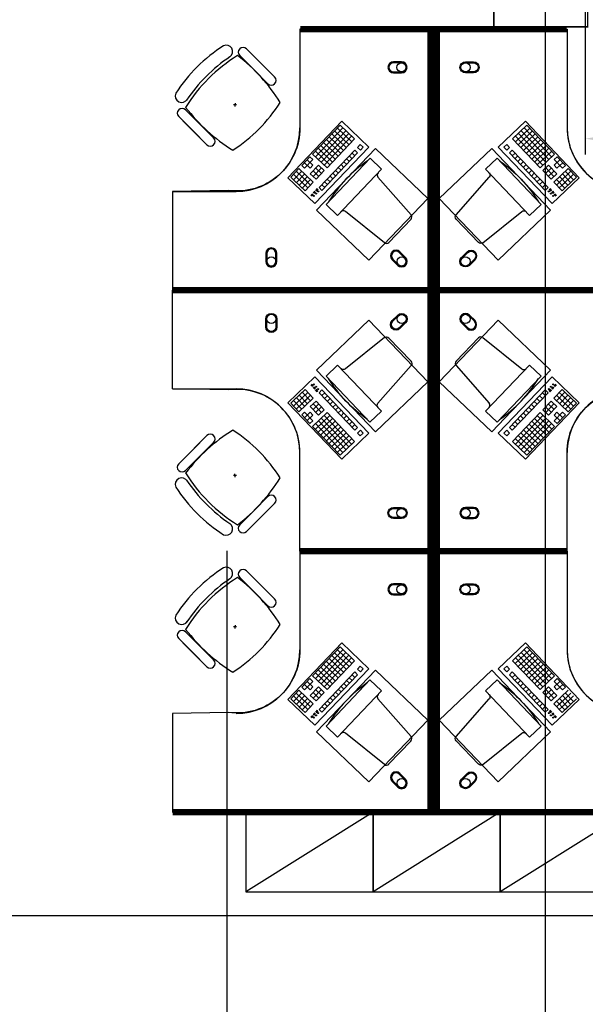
# Model space of a CAD drawing. Header units: millimetres. Extents: x -312551 to 250764, y -35891 to 59426.
# Tile 192 of 256: x -76915 to -73360, y 43454 to 49640. Entities that reach past the tile are written whole.
import ezdxf

# ---------------------------------------------------------------- set-up
doc = ezdxf.new("R2010")
doc.units = ezdxf.units.MM
doc.header["$LTSCALE"] = 2.5
for name, color, linetype in [('FO-00 - FURN$0$FURNITURE', 22, 'Continuous'), ('FO-00 - FURN$0$SP-01$0$FIT-OUT$0$FURNITURE', 22, 'Continuous'), ('NF-AS BUILT', 7, 'Continuous'), ('NF-GRIDS', 252, 'Continuous')]:
    doc.layers.add(name, color=color, linetype=linetype)
doc.styles.add('ROMANS', font='romans.shx', dxfattribs={"width": 0.8})
doc.dimstyles.new('100NFDIM', dxfattribs={"dimscale": 100, "dimtxt": 3, "dimasz": 3, "dimexe": 1, "dimexo": 1, "dimgap": 1, "dimtad": 1, "dimdec": 0, "dimdsep": 46, "dimtxsty": 'ROMANS', "dimcen": 3, "dimclrd": 4, "dimclre": 4, "dimclrt": 1, "dimaunit": 1, "dimadec": 0, "dimazin": 0, "dimtfac": 1, "dimtdec": 0, "dimtmove": 0, "dimatfit": 3, "dimfxl": 0, "dimtolj": 1, "dimarcsym": 0})

# ---------------------------------------------------------------- blocks, each defined once
blk = doc.blocks.new('FO-00 - FURN$0$SP-01$0$FIT-OUT$0$PC')
at = {"layer": 'FO-00 - FURN$0$SP-01$0$FIT-OUT$0$FURNITURE', "linetype": 'Continuous'}
for p, q in [((241.8, -93.1), (98, -236.8)), ((268.8, -92), (509.4, -294.6)), ((96.9, -263.9), (299.5, -504.5))]:
    blk.add_line(p, q, dxfattribs=at)
blk.add_lwpolyline([(276, -553.9), (346.7, -624.6), (629.5, -341.8), (558.8, -271)], close=True, dxfattribs=at)
for centre, radius, start, end in [((255.9, -107.2), 20, 49.89909, 135), ((112.2, -251), 20, 135, 220.10091), ((522.3, -279.3), 20, 229.89909, 315), ((-109.9, 114.8), 864, 303.17791, 326.82209), ((284.2, -517.4), 20, 315, 40.10091)]:
    blk.add_arc(centre, radius, start, end, dxfattribs=at)
blk = doc.blocks.new('FO-00 - FURN$0$cab-800')
at = {"layer": 'FO-00 - FURN$0$FURNITURE', "color": 9}
blk.add_line((0, 0), (800, 500), dxfattribs=at)
at = {"layer": 'FO-00 - FURN$0$FURNITURE'}
blk.add_lwpolyline([(0, 0), (800, 0), (800, 500), (0, 500)], close=True, dxfattribs=at)
blk = doc.blocks.new('A$C460568ED')
at = {"layer": 'FO-00 - FURN$0$FURNITURE', "rotation": 177.6335556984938}
for p in [(820, 565.6), (1619.3, 532.6), (2418.6, 499.6)]:
    blk.add_blockref('FO-00 - FURN$0$cab-800', p, dxfattribs=at)
blk = doc.blocks.new('*D267')
at = {"color": 4, "lineweight": -2, "ltscale": 500000}
for p, q in [((-73360, 49757.7), (-73360, 48792.3)), ((-66675, 49757.7), (-66675, 48792.3)), ((-73060, 48892.3), (-66975, 48892.3))]:
    blk.add_line(p, q, dxfattribs=at)
at = {"color": 4, "ltscale": 500000}
for points in [[(-73060, 48942.3), (-73060, 48842.3), (-73360, 48892.3)], [(-66975, 48942.3), (-66975, 48842.3), (-66675, 48892.3)]]:
    blk.add_solid(points, dxfattribs=at)
at = {"layer": 'Defpoints', "color": 0, "ltscale": 500000}
for p in [(-73360, 49857.7), (-66675, 49857.7), (-66675, 48892.3)]:
    blk.add_point(p, dxfattribs=at)
at = {"color": 1, "ltscale": 500000, "insert": (-70017.5, 49142.3), "char_height": 300, "attachment_point": 5, "style": 'ROMANS'}
blk.add_mtext('\\A1;6685', dxfattribs=at)

msp = doc.modelspace()

# ---------------------------------------------------------------- linework, layer by layer
at = {"layer": 'FO-00 - FURN$0$FURNITURE', "color": 8}
for p, q in [((-75153.3, 49560.5, 0), (-75153.3, 48960.5, 0)), ((-73474.2, 49560.5, 0), (-73474.2, 48960.5, 0)), ((-75489.6, 49457.3, 0), (-75401, 49368.7, 0)), ((-75322.2, 49289.8, 0), (-75463.6, 49431.2, 0)), ((-75593.6, 49406.9, 0), (-75593.6, 49406.8, 0)), ((-75532.1, 49414.8, 0), (-75443.5, 49326.2, 0)), ((-75364.6, 49247.4, 0), (-75506, 49388.8, 0)), ((-75312.4, 49280.1, 0), (-75401, 49368.7, 0)), ((-75354.9, 49237.6, 0), (-75443.5, 49326.2, 0)), ((-75873, 49073.9, 0), (-75784.4, 48985.3, 0)), ((-75551.1, 49105.4, 0), (-75571.1, 49104.4, 0)), ((-75560.6, 49114.9, 0), (-75561.6, 49094.9, 0)), ((-75915.4, 49031.5, 0), (-75826.8, 48942.9, 0)), ((-75748, 48864, 0), (-75889.4, 49005.4, 0)), ((-75229.1, 48647.2, 0), (-74890.8, 49001.7, 0)), ((-74890.8, 49001.7, 0), (-74720.8, 48839.5, 0)), ((-74890.8, 49001.7, 0), (-74720.8, 48839.5, 0)), ((-74890.8, 49001.7, 0), (-74720.8, 48839.5, 0)), ((-73736.6, 49001.7, 0), (-73906.6, 48839.5, 0)), ((-73736.6, 49001.7, 0), (-73906.6, 48839.5, 0)), ((-73736.6, 49001.7, 0), (-73906.6, 48839.5, 0)), ((-73398.3, 48647.2, 0), (-73736.6, 49001.7, 0)), ((-75738.2, 48854.3, 0), (-75826.8, 48942.9, 0)), ((-75695.8, 48896.7, 0), (-75784.4, 48985.3, 0)), ((-74900.9, 48976.8, 0), (-75073.5, 48795.9, 0)), ((-74882.8, 48959.5, 0), (-75055.4, 48778.6, 0)), ((-74864.7, 48942.2, 0), (-75037.3, 48761.4, 0)), ((-74935.4, 48940.6, 0), (-74845, 48854.3, 0)), ((-74918.1, 48958.7, 0), (-74827.7, 48872.4, 0)), ((-74900.9, 48976.8, 0), (-74810.4, 48890.5, 0)), ((-74900.9, 48976.8, 0), (-74810.4, 48890.5, 0)), ((-74900.9, 48976.8, 0), (-74810.4, 48890.5, 0)), ((-73726.6, 48976.8, 0), (-73817, 48890.5, 0)), ((-73726.6, 48976.8, 0), (-73817, 48890.5, 0)), ((-73726.6, 48976.8, 0), (-73817, 48890.5, 0)), ((-73709.3, 48958.7, 0), (-73799.7, 48872.4, 0)), ((-73692.1, 48940.6, 0), (-73782.5, 48854.3, 0)), ((-73762.7, 48942.2, 0), (-73590.2, 48761.4, 0)), ((-73744.7, 48959.5, 0), (-73572.1, 48778.6, 0)), ((-73726.6, 48976.8, 0), (-73554, 48795.9, 0)), ((-74846.6, 48925, 0), (-75019.2, 48744.1, 0)), ((-74828.5, 48907.7, 0), (-75001.1, 48726.9, 0)), ((-74987.2, 48886.3, 0), (-74896.7, 48800, 0)), ((-74810.4, 48890.5, 0), (-74983, 48709.6, 0)), ((-74969.9, 48904.4, 0), (-74879.5, 48818.1, 0)), ((-74952.7, 48922.5, 0), (-74862.2, 48836.2, 0)), ((-73817, 48890.5, 0), (-73644.4, 48709.6, 0)), ((-73798.9, 48907.7, 0), (-73626.3, 48726.9, 0)), ((-73780.8, 48925, 0), (-73608.2, 48744.1, 0)), ((-73674.8, 48922.5, 0), (-73765.2, 48836.2, 0)), ((-73657.5, 48904.4, 0), (-73748, 48818.1, 0)), ((-73640.3, 48886.3, 0), (-73730.7, 48800, 0)), ((-74720.8, 48839.5, 0), (-75059.1, 48485, 0)), ((-75056.2, 48814, 0), (-74965.8, 48727.7, 0)), ((-75038.9, 48832.1, 0), (-74948.5, 48745.8, 0)), ((-74808.8, 48819.8, 0), (-75033.2, 48584.6, 0)), ((-75021.7, 48850.1, 0), (-74931.3, 48763.9, 0)), ((-75004.4, 48868.2, 0), (-74914, 48781.9, 0)), ((-74808.8, 48819.8, 0), (-74790.7, 48802.5, 0)), ((-74774.3, 48855.9, 0), (-74791.5, 48837.9, 0)), ((-74791.5, 48837.9, 0), (-74773.4, 48820.6, 0)), ((-74774.3, 48855.9, 0), (-74756.2, 48838.7, 0)), ((-74774.3, 48855.9, 0), (-74756.2, 48838.7, 0)), ((-74774.3, 48855.9, 0), (-74756.2, 48838.7, 0)), ((-74756.2, 48838.7, 0), (-74773.4, 48820.6, 0)), ((-73906.6, 48839.5, 0), (-73568.3, 48485, 0)), ((-73853.2, 48855.9, 0), (-73871.3, 48838.7, 0)), ((-73853.2, 48855.9, 0), (-73871.3, 48838.7, 0)), ((-73853.2, 48855.9, 0), (-73871.3, 48838.7, 0)), ((-73871.3, 48838.7, 0), (-73854, 48820.6, 0)), ((-73835.9, 48837.9, 0), (-73854, 48820.6, 0)), ((-73853.2, 48855.9, 0), (-73835.9, 48837.9, 0)), ((-73818.7, 48819.8, 0), (-73836.7, 48802.5, 0)), ((-73818.7, 48819.8, 0), (-73594.3, 48584.6, 0)), ((-73623, 48868.2, 0), (-73713.5, 48781.9, 0)), ((-73605.8, 48850.1, 0), (-73696.2, 48763.9, 0)), ((-73588.5, 48832.1, 0), (-73678.9, 48745.8, 0)), ((-73571.2, 48814, 0), (-73661.7, 48727.7, 0)), ((-75090.7, 48777.8, 0), (-75142.5, 48723.5, 0)), ((-75072.6, 48760.5, 0), (-75124.4, 48706.3, 0)), ((-75108, 48759.7, 0), (-75071.8, 48725.2, 0)), ((-75090.7, 48777.8, 0), (-75072.6, 48760.5, 0)), ((-75073.5, 48795.9, 0), (-74983, 48709.6, 0)), ((-74790.7, 48802.5, 0), (-75015.1, 48567.4, 0)), ((-74860.6, 48765.5, 0), (-74842.5, 48748.2, 0)), ((-74843.3, 48783.6, 0), (-74825.2, 48766.3, 0)), ((-74826, 48801.7, 0), (-74808, 48784.4, 0)), ((-73836.7, 48802.5, 0), (-73612.4, 48567.4, 0)), ((-73801.4, 48801.7, 0), (-73819.5, 48784.4, 0)), ((-73784.1, 48783.6, 0), (-73802.2, 48766.3, 0)), ((-73766.9, 48765.5, 0), (-73785, 48748.2, 0)), ((-73554, 48795.9, 0), (-73644.4, 48709.6, 0)), ((-73519.5, 48759.7, 0), (-73555.6, 48725.2, 0)), ((-73536.7, 48777.8, 0), (-73554.8, 48760.5, 0)), ((-73554.8, 48760.5, 0), (-73503, 48706.3, 0)), ((-73536.7, 48777.8, 0), (-73484.9, 48723.5, 0)), ((-75159.8, 48705.5, 0), (-75211.5, 48651.2, 0)), ((-75141.7, 48688.2, 0), (-75193.5, 48633.9, 0)), ((-75177, 48687.4, 0), (-75104.7, 48618.3, 0)), ((-75159.8, 48705.5, 0), (-75069.3, 48619.2, 0)), ((-75142.5, 48723.5, 0), (-75124.4, 48706.3, 0)), ((-75125.2, 48741.6, 0), (-75089.1, 48707.1, 0)), ((-75071.8, 48725.2, 0), (-75089.1, 48707.1, 0)), ((-75036.5, 48726, 0), (-75088.2, 48671.8, 0)), ((-75071, 48689.9, 0), (-75034.8, 48655.3, 0)), ((-75018.4, 48708.8, 0), (-75070.2, 48654.5, 0)), ((-75053.7, 48707.9, 0), (-75017.6, 48673.4, 0)), ((-75000.3, 48691.5, 0), (-75052.1, 48637.2, 0)), ((-75036.5, 48726, 0), (-75000.3, 48691.5, 0)), ((-74929.6, 48693.2, 0), (-74911.5, 48675.9, 0)), ((-74912.3, 48711.2, 0), (-74894.3, 48694, 0)), ((-74895.1, 48729.3, 0), (-74877, 48712.1, 0)), ((-74877.8, 48747.4, 0), (-74859.7, 48730.2, 0)), ((-73749.6, 48747.4, 0), (-73767.7, 48730.2, 0)), ((-73732.4, 48729.3, 0), (-73750.5, 48712.1, 0)), ((-73715.1, 48711.2, 0), (-73733.2, 48694, 0)), ((-73697.8, 48693.2, 0), (-73715.9, 48675.9, 0)), ((-73591, 48726, 0), (-73627.2, 48691.5, 0)), ((-73627.2, 48691.5, 0), (-73575.4, 48637.2, 0)), ((-73573.7, 48707.9, 0), (-73609.9, 48673.4, 0)), ((-73609.1, 48708.8, 0), (-73557.3, 48654.5, 0)), ((-73556.5, 48689.9, 0), (-73592.6, 48655.3, 0)), ((-73591, 48726, 0), (-73539.2, 48671.8, 0)), ((-73467.7, 48705.5, 0), (-73558.1, 48619.2, 0)), ((-73555.6, 48725.2, 0), (-73538.4, 48707.1, 0)), ((-73502.2, 48741.6, 0), (-73538.4, 48707.1, 0)), ((-73450.4, 48687.4, 0), (-73522.8, 48618.3, 0)), ((-73484.9, 48723.5, 0), (-73503, 48706.3, 0)), ((-73485.8, 48688.2, 0), (-73434, 48633.9, 0)), ((-73467.7, 48705.5, 0), (-73415.9, 48651.2, 0)), ((-75059.1, 48485, 0), (-75229.1, 48647.2, 0)), ((-75211.5, 48651.2, 0), (-75139.2, 48582.2, 0)), ((-75194.3, 48669.3, 0), (-75121.9, 48600.2, 0)), ((-75123.6, 48670.9, 0), (-75175.4, 48616.7, 0)), ((-75105.5, 48653.7, 0), (-75157.3, 48599.4, 0)), ((-75105.5, 48653.7, 0), (-75157.3, 48599.4, 0)), ((-75087.4, 48636.4, 0), (-75139.2, 48582.2, 0)), ((-75087.4, 48636.4, 0), (-75139.2, 48582.2, 0)), ((-75122.8, 48635.6, 0), (-75086.6, 48601.1, 0)), ((-75088.2, 48671.8, 0), (-75052.1, 48637.2, 0)), ((-74981.4, 48638.9, 0), (-74963.3, 48621.6, 0)), ((-74964.1, 48657, 0), (-74946, 48639.7, 0)), ((-74946.9, 48675.1, 0), (-74928.8, 48657.8, 0)), ((-73680.6, 48675.1, 0), (-73698.7, 48657.8, 0)), ((-73663.3, 48657, 0), (-73681.4, 48639.7, 0)), ((-73646.1, 48638.9, 0), (-73664.2, 48621.6, 0)), ((-73539.2, 48671.8, 0), (-73575.4, 48637.2, 0)), ((-73568.3, 48485, 0), (-73398.3, 48647.2, 0)), ((-73504.7, 48635.6, 0), (-73540.9, 48601.1, 0)), ((-73540, 48636.4, 0), (-73488.3, 48582.2, 0)), ((-73540, 48636.4, 0), (-73488.3, 48582.2, 0)), ((-73521.9, 48653.7, 0), (-73470.2, 48599.4, 0)), ((-73521.9, 48653.7, 0), (-73470.2, 48599.4, 0)), ((-73433.2, 48669.3, 0), (-73505.5, 48600.2, 0)), ((-73503.9, 48670.9, 0), (-73452.1, 48616.7, 0)), ((-73415.9, 48651.2, 0), (-73488.3, 48582.2, 0)), ((-75157.3, 48599.4, 0), (-75121.1, 48564.9, 0)), ((-75140, 48617.5, 0), (-75103.8, 48583, 0)), ((-75069.3, 48619.2, 0), (-75121.1, 48564.9, 0)), ((-75044.8, 48578.9, 0), (-75055.8, 48567.4, 0)), ((-75043.4, 48577.6, 0), (-75054.4, 48566, 0)), ((-75041.9, 48576.2, 0), (-75052.9, 48564.7, 0)), ((-75040.5, 48574.8, 0), (-75051.5, 48563.3, 0)), ((-75033.2, 48584.6, 0), (-75015.1, 48567.4, 0)), ((-75015.9, 48602.7, 0), (-74997.8, 48585.5, 0)), ((-74998.6, 48620.8, 0), (-74980.6, 48603.6, 0)), ((-73628.8, 48620.8, 0), (-73646.9, 48603.6, 0)), ((-73611.5, 48602.7, 0), (-73629.6, 48585.5, 0)), ((-73594.3, 48584.6, 0), (-73612.4, 48567.4, 0)), ((-73587, 48574.8, 0), (-73576, 48563.3, 0)), ((-73585.5, 48576.2, 0), (-73574.5, 48564.7, 0)), ((-73584.1, 48577.6, 0), (-73573.1, 48566, 0)), ((-73582.6, 48578.9, 0), (-73571.6, 48567.4, 0)), ((-73558.1, 48619.2, 0), (-73506.3, 48564.9, 0)), ((-73487.4, 48617.5, 0), (-73523.6, 48583, 0)), ((-73470.2, 48599.4, 0), (-73506.3, 48564.9, 0)), ((-75953.3, 48560.5, 0), (-75553.3, 48560.5, 0)), ((-75075.4, 48546.6, 0), (-75085.8, 48535.6, 0)), ((-75073.9, 48545.2, 0), (-75084.4, 48534.2, 0)), ((-75072.5, 48543.8, 0), (-75082.9, 48532.9, 0)), ((-75071, 48542.4, 0), (-75081.5, 48531.5, 0)), ((-75060.8, 48561.9, 0), (-75070.4, 48551.8, 0)), ((-75059.3, 48560.5, 0), (-75068.9, 48550.4, 0)), ((-75057.9, 48559.1, 0), (-75067.5, 48549, 0)), ((-75056.5, 48557.7, 0), (-75066.1, 48547.7, 0)), ((-73571, 48557.7, 0), (-73561.4, 48547.7, 0)), ((-73569.6, 48559.1, 0), (-73560, 48549, 0)), ((-73568.1, 48560.5, 0), (-73558.5, 48550.4, 0)), ((-73566.7, 48561.9, 0), (-73557.1, 48551.8, 0)), ((-73556.4, 48542.4, 0), (-73545.9, 48531.5, 0)), ((-73555, 48543.8, 0), (-73544.5, 48532.9, 0)), ((-73553.5, 48545.2, 0), (-73543.1, 48534.2, 0)), ((-73552.1, 48546.6, 0), (-73541.6, 48535.6, 0)), ((-75059.1, 47395.9, 0), (-75229.2, 47233.7, 0)), ((-74720.9, 47041.4, 0), (-75059.1, 47395.9, 0)), ((-73906.6, 47041.4, 0), (-73568.4, 47395.9, 0)), ((-73568.4, 47395.9, 0), (-73398.3, 47233.7, 0)), ((-75075.4, 47334.4, 0), (-75085.9, 47345.3, 0)), ((-75074, 47335.7, 0), (-75084.4, 47346.7, 0)), ((-75072.5, 47337.1, 0), (-75083, 47348.1, 0)), ((-75071.1, 47338.5, 0), (-75081.5, 47349.5, 0)), ((-75060.8, 47319.1, 0), (-75070.4, 47329.1, 0)), ((-75059.4, 47320.5, 0), (-75069, 47330.5, 0)), ((-75057.9, 47321.8, 0), (-75067.5, 47331.9, 0)), ((-75056.5, 47323.2, 0), (-75066.1, 47333.3, 0)), ((-73571, 47323.2, 0), (-73561.4, 47333.3, 0)), ((-73569.6, 47321.8, 0), (-73560, 47331.9, 0)), ((-73568.1, 47320.5, 0), (-73558.5, 47330.5, 0)), ((-73566.7, 47319.1, 0), (-73557.1, 47329.1, 0)), ((-73556.4, 47338.5, 0), (-73546, 47349.5, 0)), ((-73555, 47337.1, 0), (-73544.5, 47348.1, 0)), ((-73553.5, 47335.7, 0), (-73543.1, 47346.7, 0)), ((-73552.1, 47334.4, 0), (-73541.6, 47345.3, 0)), ((-75953.3, 47320.5, 0), (-75553.3, 47320.5, 0)), ((-75211.6, 47229.7, 0), (-75139.2, 47298.8, 0)), ((-75194.3, 47211.7, 0), (-75122, 47280.7, 0)), ((-75123.6, 47210, 0), (-75175.4, 47264.3, 0)), ((-75157.3, 47281.5, 0), (-75121.1, 47316, 0)), ((-75105.5, 47227.3, 0), (-75157.3, 47281.5, 0)), ((-75105.5, 47227.3, 0), (-75157.3, 47281.5, 0)), ((-75140.1, 47263.4, 0), (-75103.9, 47297.9, 0)), ((-75087.4, 47244.5, 0), (-75139.2, 47298.8, 0)), ((-75087.4, 47244.5, 0), (-75139.2, 47298.8, 0)), ((-75122.8, 47245.3, 0), (-75086.6, 47279.9, 0)), ((-75069.4, 47261.8, 0), (-75121.1, 47316, 0)), ((-75044.8, 47302, 0), (-75055.8, 47313.5, 0)), ((-75043.4, 47303.4, 0), (-75054.4, 47314.9, 0)), ((-75041.9, 47304.7, 0), (-75052.9, 47316.3, 0)), ((-75040.5, 47306.1, 0), (-75051.5, 47317.7, 0)), ((-75033.2, 47296.3, 0), (-75015.1, 47313.6, 0)), ((-74808.8, 47061.2, 0), (-75033.2, 47296.3, 0)), ((-75015.9, 47278.2, 0), (-74997.8, 47295.5, 0)), ((-74790.7, 47078.4, 0), (-75015.1, 47313.6, 0)), ((-74998.7, 47260.1, 0), (-74980.6, 47277.4, 0)), ((-73836.8, 47078.4, 0), (-73612.4, 47313.6, 0)), ((-73818.7, 47061.2, 0), (-73594.3, 47296.3, 0)), ((-73628.8, 47260.1, 0), (-73646.9, 47277.4, 0)), ((-73611.6, 47278.2, 0), (-73629.7, 47295.5, 0)), ((-73594.3, 47296.3, 0), (-73612.4, 47313.6, 0)), ((-73587, 47306.1, 0), (-73576, 47317.7, 0)), ((-73585.6, 47304.7, 0), (-73574.6, 47316.3, 0)), ((-73584.1, 47303.4, 0), (-73573.1, 47314.9, 0)), ((-73582.7, 47302, 0), (-73571.7, 47313.5, 0)), ((-73558.1, 47261.8, 0), (-73506.4, 47316, 0)), ((-73504.7, 47245.3, 0), (-73540.9, 47279.9, 0)), ((-73540.1, 47244.5, 0), (-73488.3, 47298.8, 0)), ((-73540.1, 47244.5, 0), (-73488.3, 47298.8, 0)), ((-73487.5, 47263.4, 0), (-73523.6, 47297.9, 0)), ((-73522, 47227.3, 0), (-73470.2, 47281.5, 0)), ((-73522, 47227.3, 0), (-73470.2, 47281.5, 0)), ((-73470.2, 47281.5, 0), (-73506.4, 47316, 0)), ((-73433.2, 47211.7, 0), (-73505.5, 47280.7, 0)), ((-73503.9, 47210, 0), (-73452.1, 47264.3, 0)), ((-73415.9, 47229.7, 0), (-73488.3, 47298.8, 0)), ((-75229.2, 47233.7, 0), (-74890.9, 46879.2, 0)), ((-75159.8, 47175.5, 0), (-75211.6, 47229.7, 0)), ((-75141.7, 47192.7, 0), (-75193.5, 47247, 0)), ((-75177.1, 47193.6, 0), (-75104.7, 47262.6, 0)), ((-75159.8, 47175.5, 0), (-75069.4, 47261.8, 0)), ((-75088.3, 47209.2, 0), (-75052.1, 47243.7, 0)), ((-75036.5, 47154.9, 0), (-75088.3, 47209.2, 0)), ((-75071, 47191.1, 0), (-75034.8, 47225.6, 0)), ((-75018.4, 47172.2, 0), (-75070.2, 47226.4, 0)), ((-75053.8, 47173, 0), (-75017.6, 47207.5, 0)), ((-75000.3, 47189.4, 0), (-75052.1, 47243.7, 0)), ((-74981.4, 47242, 0), (-74963.3, 47259.3, 0)), ((-74964.1, 47223.9, 0), (-74946.1, 47241.2, 0)), ((-74946.9, 47205.9, 0), (-74928.8, 47223.1, 0)), ((-74929.6, 47187.8, 0), (-74911.5, 47205, 0)), ((-73398.3, 47233.7, 0), (-73736.6, 46879.2, 0)), ((-73697.9, 47187.8, 0), (-73716, 47205, 0)), ((-73680.6, 47205.9, 0), (-73698.7, 47223.1, 0)), ((-73663.4, 47223.9, 0), (-73681.4, 47241.2, 0)), ((-73646.1, 47242, 0), (-73664.2, 47259.3, 0)), ((-73627.2, 47189.4, 0), (-73575.4, 47243.7, 0)), ((-73573.8, 47173, 0), (-73609.9, 47207.5, 0)), ((-73609.1, 47172.2, 0), (-73557.3, 47226.4, 0)), ((-73556.5, 47191.1, 0), (-73592.7, 47225.6, 0)), ((-73591, 47154.9, 0), (-73539.2, 47209.2, 0)), ((-73539.2, 47209.2, 0), (-73575.4, 47243.7, 0)), ((-73467.7, 47175.5, 0), (-73558.1, 47261.8, 0)), ((-73450.5, 47193.6, 0), (-73522.8, 47262.6, 0)), ((-73485.8, 47192.7, 0), (-73434, 47247, 0)), ((-73467.7, 47175.5, 0), (-73415.9, 47229.7, 0)), ((-75142.5, 47157.4, 0), (-75124.4, 47174.7, 0)), ((-75090.8, 47103.1, 0), (-75142.5, 47157.4, 0)), ((-75125.3, 47139.3, 0), (-75089.1, 47173.8, 0)), ((-75072.7, 47120.4, 0), (-75124.4, 47174.7, 0)), ((-75108, 47121.2, 0), (-75071.8, 47155.7, 0)), ((-75071.8, 47155.7, 0), (-75089.1, 47173.8, 0)), ((-75073.5, 47085, 0), (-74983.1, 47171.3, 0)), ((-75056.2, 47067, 0), (-74965.8, 47153.3, 0)), ((-75036.5, 47154.9, 0), (-75000.3, 47189.4, 0)), ((-74828.6, 46973.2, 0), (-75001.1, 47154.1, 0)), ((-74810.5, 46990.5, 0), (-74983.1, 47171.3, 0)), ((-74912.4, 47169.7, 0), (-74894.3, 47186.9, 0)), ((-74895.1, 47151.6, 0), (-74877, 47168.9, 0)), ((-74877.9, 47133.5, 0), (-74859.8, 47150.8, 0)), ((-73817, 46990.5, 0), (-73644.4, 47171.3, 0)), ((-73798.9, 46973.2, 0), (-73626.4, 47154.1, 0)), ((-73749.7, 47133.5, 0), (-73767.7, 47150.8, 0)), ((-73732.4, 47151.6, 0), (-73750.5, 47168.9, 0)), ((-73715.1, 47169.7, 0), (-73733.2, 47186.9, 0)), ((-73571.3, 47067, 0), (-73661.7, 47153.3, 0)), ((-73554, 47085, 0), (-73644.4, 47171.3, 0)), ((-73591, 47154.9, 0), (-73627.2, 47189.4, 0)), ((-73555.7, 47155.7, 0), (-73538.4, 47173.8, 0)), ((-73519.5, 47121.2, 0), (-73555.7, 47155.7, 0)), ((-73554.8, 47120.4, 0), (-73503.1, 47174.7, 0)), ((-73502.2, 47139.3, 0), (-73538.4, 47173.8, 0)), ((-73536.8, 47103.1, 0), (-73485, 47157.4, 0)), ((-73485, 47157.4, 0), (-73503.1, 47174.7, 0)), ((-75090.8, 47103.1, 0), (-75072.7, 47120.4, 0)), ((-74900.9, 46904.2, 0), (-75073.5, 47085, 0)), ((-74882.8, 46921.4, 0), (-75055.4, 47102.3, 0)), ((-75039, 47048.9, 0), (-74948.5, 47135.2, 0)), ((-74864.7, 46938.7, 0), (-75037.3, 47119.6, 0)), ((-75021.7, 47030.8, 0), (-74931.3, 47117.1, 0)), ((-74846.6, 46956, 0), (-75019.2, 47136.8, 0)), ((-75004.5, 47012.7, 0), (-74914, 47099, 0)), ((-74987.2, 46994.6, 0), (-74896.8, 47080.9, 0)), ((-74860.6, 47115.4, 0), (-74842.5, 47132.7, 0)), ((-74843.3, 47097.3, 0), (-74825.2, 47114.6, 0)), ((-74826.1, 47079.3, 0), (-74808, 47096.5, 0)), ((-74808.8, 47061.2, 0), (-74790.7, 47078.4, 0)), ((-73818.7, 47061.2, 0), (-73836.8, 47078.4, 0)), ((-73801.4, 47079.3, 0), (-73819.5, 47096.5, 0)), ((-73784.2, 47097.3, 0), (-73802.3, 47114.6, 0)), ((-73766.9, 47115.4, 0), (-73785, 47132.7, 0)), ((-73780.9, 46956, 0), (-73608.3, 47136.8, 0)), ((-73762.8, 46938.7, 0), (-73590.2, 47119.6, 0)), ((-73744.7, 46921.4, 0), (-73572.1, 47102.3, 0)), ((-73640.3, 46994.6, 0), (-73730.7, 47080.9, 0)), ((-73726.6, 46904.2, 0), (-73554, 47085, 0)), ((-73623, 47012.7, 0), (-73713.5, 47099, 0)), ((-73605.8, 47030.8, 0), (-73696.2, 47117.1, 0)), ((-73588.5, 47048.9, 0), (-73679, 47135.2, 0)), ((-73536.8, 47103.1, 0), (-73554.8, 47120.4, 0)), ((-75748, 47016.9, 0), (-75889.4, 46875.5, 0)), ((-75738.2, 47026.7, 0), (-75826.8, 46938.1, 0)), ((-74969.9, 46976.5, 0), (-74879.5, 47062.8, 0)), ((-74952.7, 46958.4, 0), (-74862.2, 47044.7, 0)), ((-74935.4, 46940.4, 0), (-74845, 47026.7, 0)), ((-74890.9, 46879.2, 0), (-74720.9, 47041.4, 0)), ((-74890.9, 46879.2, 0), (-74720.9, 47041.4, 0)), ((-74890.9, 46879.2, 0), (-74720.9, 47041.4, 0)), ((-74791.6, 47043.1, 0), (-74773.5, 47060.3, 0)), ((-74774.3, 47025, 0), (-74791.6, 47043.1, 0)), ((-74774.3, 47025, 0), (-74756.2, 47042.3, 0)), ((-74774.3, 47025, 0), (-74756.2, 47042.3, 0)), ((-74774.3, 47025, 0), (-74756.2, 47042.3, 0)), ((-74756.2, 47042.3, 0), (-74773.5, 47060.3, 0)), ((-73736.6, 46879.2, 0), (-73906.6, 47041.4, 0)), ((-73736.6, 46879.2, 0), (-73906.6, 47041.4, 0)), ((-73736.6, 46879.2, 0), (-73906.6, 47041.4, 0)), ((-73871.3, 47042.3, 0), (-73854, 47060.3, 0)), ((-73853.2, 47025, 0), (-73871.3, 47042.3, 0)), ((-73853.2, 47025, 0), (-73871.3, 47042.3, 0)), ((-73853.2, 47025, 0), (-73871.3, 47042.3, 0)), ((-73835.9, 47043.1, 0), (-73854, 47060.3, 0)), ((-73853.2, 47025, 0), (-73835.9, 47043.1, 0)), ((-73692.1, 46940.4, 0), (-73782.5, 47026.7, 0)), ((-73674.8, 46958.4, 0), (-73765.3, 47044.7, 0)), ((-73657.6, 46976.5, 0), (-73748, 47062.8, 0)), ((-75695.8, 46984.2, 0), (-75784.4, 46895.6, 0)), ((-74918.2, 46922.3, 0), (-74827.7, 47008.6, 0)), ((-74900.9, 46904.2, 0), (-74810.5, 46990.5, 0)), ((-74900.9, 46904.2, 0), (-74810.5, 46990.5, 0)), ((-74900.9, 46904.2, 0), (-74810.5, 46990.5, 0)), ((-73726.6, 46904.2, 0), (-73817, 46990.5, 0)), ((-73726.6, 46904.2, 0), (-73817, 46990.5, 0)), ((-73726.6, 46904.2, 0), (-73817, 46990.5, 0)), ((-73709.3, 46922.3, 0), (-73799.8, 47008.6, 0)), ((-75915.4, 46849.5, 0), (-75826.8, 46938.1, 0)), ((-75873, 46807, 0), (-75784.4, 46895.6, 0)), ((-75153.3, 46320.5, 0), (-75153.3, 46920.5, 0)), ((-73474.2, 46320.5, 0), (-73474.2, 46920.5, 0)), ((-75551.1, 46775.5, 0), (-75571.1, 46776.5, 0)), ((-75560.6, 46766, 0), (-75561.6, 46786, 0)), ((-75364.6, 46633.6, 0), (-75506, 46492.1, 0)), ((-75322.2, 46591.1, 0), (-75463.6, 46449.7, 0)), ((-75354.9, 46643.3, 0), (-75443.5, 46554.7, 0)), ((-75312.4, 46600.9, 0), (-75401, 46512.3, 0)), ((-75532.1, 46466.1, 0), (-75443.5, 46554.7, 0)), ((-75593.6, 46474, 0), (-75593.6, 46474.2, 0)), ((-75489.6, 46423.7, 0), (-75401, 46512.3, 0)), ((-75153.3, 46280.7, 0), (-75153.3, 45680.7, 0)), ((-73474.2, 46280.7, 0), (-73474.2, 45680.7, 0)), ((-75489.6, 46177.5, 0), (-75401, 46088.9, 0)), ((-75322.2, 46010, 0), (-75463.6, 46151.4, 0)), ((-75593.6, 46127.1, 0), (-75593.6, 46127, 0)), ((-75532.1, 46135, 0), (-75443.5, 46046.4, 0)), ((-75364.6, 45967.6, 0), (-75506, 46109, 0)), ((-75312.4, 46000.3, 0), (-75401, 46088.9, 0)), ((-75354.9, 45957.8, 0), (-75443.5, 46046.4, 0)), ((-75873, 45794.1, 0), (-75784.4, 45705.5, 0)), ((-75551.1, 45825.6, 0), (-75571.1, 45824.6, 0)), ((-75560.6, 45835.1, 0), (-75561.6, 45815.1, 0)), ((-75915.4, 45751.7, 0), (-75826.8, 45663.1, 0)), ((-75748, 45584.2, 0), (-75889.4, 45725.6, 0)), ((-75229.2, 45369.4, 0), (-74890.9, 45723.9, 0)), ((-74890.9, 45723.9, 0), (-74720.9, 45561.6, 0)), ((-74890.9, 45723.9, 0), (-74720.9, 45561.6, 0)), ((-74890.9, 45723.9, 0), (-74720.9, 45561.6, 0)), ((-73736.6, 45723.9, 0), (-73906.6, 45561.6, 0)), ((-73736.6, 45723.9, 0), (-73906.6, 45561.6, 0)), ((-73736.6, 45723.9, 0), (-73906.6, 45561.6, 0)), ((-73398.3, 45369.4, 0), (-73736.6, 45723.9, 0)), ((-75738.2, 45574.5, 0), (-75826.8, 45663.1, 0)), ((-75695.8, 45616.9, 0), (-75784.4, 45705.5, 0)), ((-74900.9, 45698.9, 0), (-75073.5, 45518, 0)), ((-74882.8, 45681.6, 0), (-75055.4, 45500.7, 0)), ((-74864.7, 45664.3, 0), (-75037.3, 45483.5, 0)), ((-74935.4, 45662.7, 0), (-74845, 45576.4, 0)), ((-74918.2, 45680.8, 0), (-74827.7, 45594.5, 0)), ((-74900.9, 45698.9, 0), (-74810.5, 45612.6, 0)), ((-74900.9, 45698.9, 0), (-74810.5, 45612.6, 0)), ((-74900.9, 45698.9, 0), (-74810.5, 45612.6, 0)), ((-73726.6, 45698.9, 0), (-73817, 45612.6, 0)), ((-73726.6, 45698.9, 0), (-73817, 45612.6, 0)), ((-73726.6, 45698.9, 0), (-73817, 45612.6, 0)), ((-73709.3, 45680.8, 0), (-73799.8, 45594.5, 0)), ((-73692.1, 45662.7, 0), (-73782.5, 45576.4, 0)), ((-73762.8, 45664.3, 0), (-73590.2, 45483.5, 0)), ((-73744.7, 45681.6, 0), (-73572.1, 45500.7, 0)), ((-73726.6, 45698.9, 0), (-73554, 45518, 0)), ((-74846.6, 45647.1, 0), (-75019.2, 45466.2, 0)), ((-74828.6, 45629.8, 0), (-75001.1, 45449, 0)), ((-74987.2, 45608.4, 0), (-74896.8, 45522.1, 0)), ((-74810.5, 45612.6, 0), (-74983.1, 45431.7, 0)), ((-74969.9, 45626.5, 0), (-74879.5, 45540.2, 0)), ((-74952.7, 45644.6, 0), (-74862.2, 45558.3, 0)), ((-73817, 45612.6, 0), (-73644.4, 45431.7, 0)), ((-73798.9, 45629.8, 0), (-73626.4, 45449, 0)), ((-73780.9, 45647.1, 0), (-73608.3, 45466.2, 0)), ((-73674.8, 45644.6, 0), (-73765.3, 45558.3, 0)), ((-73657.6, 45626.5, 0), (-73748, 45540.2, 0)), ((-73640.3, 45608.4, 0), (-73730.7, 45522.1, 0)), ((-74720.9, 45561.6, 0), (-75059.1, 45207.1, 0)), ((-75056.2, 45536.1, 0), (-74965.8, 45449.8, 0)), ((-75039, 45554.2, 0), (-74948.5, 45467.9, 0)), ((-74808.8, 45541.9, 0), (-75033.2, 45306.7, 0)), ((-75021.7, 45572.3, 0), (-74931.3, 45486, 0)), ((-75004.5, 45590.3, 0), (-74914, 45504, 0)), ((-74808.8, 45541.9, 0), (-74790.7, 45524.6, 0)), ((-74774.3, 45578, 0), (-74791.6, 45560, 0)), ((-74791.6, 45560, 0), (-74773.5, 45542.7, 0)), ((-74774.3, 45578, 0), (-74756.2, 45560.8, 0)), ((-74774.3, 45578, 0), (-74756.2, 45560.8, 0)), ((-74774.3, 45578, 0), (-74756.2, 45560.8, 0)), ((-74756.2, 45560.8, 0), (-74773.5, 45542.7, 0)), ((-73906.6, 45561.6, 0), (-73568.4, 45207.1, 0)), ((-73853.2, 45578, 0), (-73871.3, 45560.8, 0)), ((-73853.2, 45578, 0), (-73871.3, 45560.8, 0)), ((-73853.2, 45578, 0), (-73871.3, 45560.8, 0)), ((-73871.3, 45560.8, 0), (-73854, 45542.7, 0)), ((-73835.9, 45560, 0), (-73854, 45542.7, 0)), ((-73853.2, 45578, 0), (-73835.9, 45560, 0)), ((-73818.7, 45541.9, 0), (-73836.8, 45524.6, 0)), ((-73818.7, 45541.9, 0), (-73594.3, 45306.7, 0)), ((-73623, 45590.3, 0), (-73713.5, 45504, 0)), ((-73605.8, 45572.3, 0), (-73696.2, 45486, 0)), ((-73588.5, 45554.2, 0), (-73679, 45467.9, 0)), ((-73571.3, 45536.1, 0), (-73661.7, 45449.8, 0)), ((-75090.8, 45499.9, 0), (-75142.5, 45445.7, 0)), ((-75072.7, 45482.7, 0), (-75124.4, 45428.4, 0)), ((-75108, 45481.8, 0), (-75071.8, 45447.3, 0)), ((-75090.8, 45499.9, 0), (-75072.7, 45482.7, 0)), ((-75073.5, 45518, 0), (-74983.1, 45431.7, 0)), ((-74790.7, 45524.6, 0), (-75015.1, 45289.5, 0)), ((-74860.6, 45487.6, 0), (-74842.5, 45470.4, 0)), ((-74843.3, 45505.7, 0), (-74825.2, 45488.4, 0)), ((-74826.1, 45523.8, 0), (-74808, 45506.5, 0)), ((-73836.8, 45524.6, 0), (-73612.4, 45289.5, 0)), ((-73801.4, 45523.8, 0), (-73819.5, 45506.5, 0)), ((-73784.2, 45505.7, 0), (-73802.3, 45488.4, 0)), ((-73766.9, 45487.6, 0), (-73785, 45470.4, 0)), ((-73554, 45518, 0), (-73644.4, 45431.7, 0)), ((-73519.5, 45481.8, 0), (-73555.7, 45447.3, 0)), ((-73536.8, 45499.9, 0), (-73554.8, 45482.7, 0)), ((-73554.8, 45482.7, 0), (-73503.1, 45428.4, 0)), ((-73536.8, 45499.9, 0), (-73485, 45445.7, 0)), ((-75159.8, 45427.6, 0), (-75211.6, 45373.3, 0)), ((-75141.7, 45410.3, 0), (-75193.5, 45356, 0)), ((-75177.1, 45409.5, 0), (-75104.7, 45340.4, 0)), ((-75159.8, 45427.6, 0), (-75069.4, 45341.3, 0)), ((-75142.5, 45445.7, 0), (-75124.4, 45428.4, 0)), ((-75125.3, 45463.7, 0), (-75089.1, 45429.2, 0)), ((-75071.8, 45447.3, 0), (-75089.1, 45429.2, 0)), ((-75036.5, 45448.1, 0), (-75088.3, 45393.9, 0)), ((-75071, 45412, 0), (-75034.8, 45377.4, 0)), ((-75018.4, 45430.9, 0), (-75070.2, 45376.6, 0)), ((-75053.8, 45430, 0), (-75017.6, 45395.5, 0)), ((-75000.3, 45413.6, 0), (-75052.1, 45359.4, 0)), ((-75036.5, 45448.1, 0), (-75000.3, 45413.6, 0)), ((-74929.6, 45415.3, 0), (-74911.5, 45398, 0)), ((-74912.4, 45433.4, 0), (-74894.3, 45416.1, 0)), ((-74895.1, 45451.4, 0), (-74877, 45434.2, 0)), ((-74877.9, 45469.5, 0), (-74859.8, 45452.3, 0)), ((-73749.7, 45469.5, 0), (-73767.7, 45452.3, 0)), ((-73732.4, 45451.4, 0), (-73750.5, 45434.2, 0)), ((-73715.1, 45433.4, 0), (-73733.2, 45416.1, 0)), ((-73697.9, 45415.3, 0), (-73716, 45398, 0)), ((-73591, 45448.1, 0), (-73627.2, 45413.6, 0)), ((-73627.2, 45413.6, 0), (-73575.4, 45359.4, 0)), ((-73573.8, 45430, 0), (-73609.9, 45395.5, 0)), ((-73609.1, 45430.9, 0), (-73557.3, 45376.6, 0)), ((-73556.5, 45412, 0), (-73592.7, 45377.4, 0)), ((-73591, 45448.1, 0), (-73539.2, 45393.9, 0)), ((-73467.7, 45427.6, 0), (-73558.1, 45341.3, 0)), ((-73555.7, 45447.3, 0), (-73538.4, 45429.2, 0)), ((-73502.2, 45463.7, 0), (-73538.4, 45429.2, 0)), ((-73450.5, 45409.5, 0), (-73522.8, 45340.4, 0)), ((-73485, 45445.7, 0), (-73503.1, 45428.4, 0)), ((-73485.8, 45410.3, 0), (-73434, 45356, 0)), ((-75059.1, 45207.1, 0), (-75229.2, 45369.4, 0)), ((-75211.6, 45373.3, 0), (-75139.2, 45304.3, 0)), ((-75194.3, 45391.4, 0), (-75122, 45322.4, 0)), ((-75123.6, 45393, 0), (-75175.4, 45338.8, 0)), ((-75105.5, 45375.8, 0), (-75157.3, 45321.5, 0)), ((-75105.5, 45375.8, 0), (-75157.3, 45321.5, 0)), ((-75087.4, 45358.5, 0), (-75139.2, 45304.3, 0)), ((-75087.4, 45358.5, 0), (-75139.2, 45304.3, 0)), ((-75122.8, 45357.7, 0), (-75086.6, 45323.2, 0)), ((-75088.3, 45393.9, 0), (-75052.1, 45359.4, 0)), ((-74981.4, 45361, 0), (-74963.3, 45343.7, 0)), ((-74964.1, 45379.1, 0), (-74946.1, 45361.8, 0)), ((-74946.9, 45397.2, 0), (-74928.8, 45379.9, 0)), ((-73680.6, 45397.2, 0), (-73698.7, 45379.9, 0)), ((-73663.4, 45379.1, 0), (-73681.4, 45361.8, 0)), ((-73646.1, 45361, 0), (-73664.2, 45343.7, 0)), ((-73539.2, 45393.9, 0), (-73575.4, 45359.4, 0)), ((-73568.4, 45207.1, 0), (-73398.3, 45369.4, 0)), ((-73504.7, 45357.7, 0), (-73540.9, 45323.2, 0)), ((-73540.1, 45358.5, 0), (-73488.3, 45304.3, 0)), ((-73540.1, 45358.5, 0), (-73488.3, 45304.3, 0)), ((-73522, 45375.8, 0), (-73470.2, 45321.5, 0)), ((-73522, 45375.8, 0), (-73470.2, 45321.5, 0)), ((-73433.2, 45391.4, 0), (-73505.5, 45322.4, 0)), ((-73503.9, 45393, 0), (-73452.1, 45338.8, 0)), ((-73415.9, 45373.3, 0), (-73488.3, 45304.3, 0)), ((-75157.3, 45321.5, 0), (-75121.1, 45287, 0)), ((-75140.1, 45339.6, 0), (-75103.9, 45305.1, 0)), ((-75069.4, 45341.3, 0), (-75121.1, 45287, 0)), ((-75060.8, 45284, 0), (-75070.4, 45273.9, 0)), ((-75044.8, 45301.1, 0), (-75055.8, 45289.5, 0)), ((-75043.4, 45299.7, 0), (-75054.4, 45288.1, 0)), ((-75041.9, 45298.3, 0), (-75052.9, 45286.8, 0)), ((-75040.5, 45296.9, 0), (-75051.5, 45285.4, 0)), ((-75033.2, 45306.7, 0), (-75015.1, 45289.5, 0)), ((-75015.9, 45324.8, 0), (-74997.8, 45307.6, 0)), ((-74998.7, 45342.9, 0), (-74980.6, 45325.7, 0)), ((-73628.8, 45342.9, 0), (-73646.9, 45325.7, 0)), ((-73611.6, 45324.8, 0), (-73629.7, 45307.6, 0)), ((-73594.3, 45306.7, 0), (-73612.4, 45289.5, 0)), ((-73587, 45296.9, 0), (-73576, 45285.4, 0)), ((-73585.6, 45298.3, 0), (-73574.6, 45286.8, 0)), ((-73584.1, 45299.7, 0), (-73573.1, 45288.1, 0)), ((-73582.7, 45301.1, 0), (-73571.7, 45289.5, 0)), ((-73566.7, 45284, 0), (-73557.1, 45273.9, 0)), ((-73558.1, 45341.3, 0), (-73506.4, 45287, 0)), ((-73487.5, 45339.6, 0), (-73523.6, 45305.1, 0)), ((-73470.2, 45321.5, 0), (-73506.4, 45287, 0)), ((-75075.4, 45268.7, 0), (-75085.9, 45257.7, 0)), ((-75074, 45267.3, 0), (-75084.4, 45256.3, 0)), ((-75072.5, 45265.9, 0), (-75083, 45255, 0)), ((-75071.1, 45264.5, 0), (-75081.5, 45253.6, 0)), ((-75059.4, 45282.6, 0), (-75069, 45272.5, 0)), ((-75057.9, 45281.2, 0), (-75067.5, 45271.2, 0)), ((-75056.5, 45279.8, 0), (-75066.1, 45269.8, 0)), ((-73571, 45279.8, 0), (-73561.4, 45269.8, 0)), ((-73569.6, 45281.2, 0), (-73560, 45271.2, 0)), ((-73568.1, 45282.6, 0), (-73558.5, 45272.5, 0)), ((-73556.4, 45264.5, 0), (-73546, 45253.6, 0)), ((-73555, 45265.9, 0), (-73544.5, 45255, 0)), ((-73553.5, 45267.3, 0), (-73543.1, 45256.3, 0)), ((-73552.1, 45268.7, 0), (-73541.6, 45257.7, 0))]:
    msp.add_line(p, q, dxfattribs=at)
at = {"layer": 'FO-00 - FURN$0$FURNITURE', "color": 8, "extrusion": (6.58823e-06, -1.6454e-07, 1)}
msp.add_line((-74584.4, 46301.4, 0), (-75154.4, 46301.5, 0), dxfattribs=at)
at = {"layer": 'FO-00 - FURN$0$FURNITURE', "color": 8, "extrusion": (6.58823e-06, 1.6454e-07, 1)}
msp.add_line((-74584.4, 46299.7, 0), (-75154.4, 46299.6, 0), dxfattribs=at)
at = {"layer": 'FO-00 - FURN$0$FURNITURE', "color": 8, "extrusion": (-6.58823e-06, -1.6454e-07, 1)}
msp.add_line((-74043.1, 46301.4, 0), (-73473.1, 46301.5, 0), dxfattribs=at)
at = {"layer": 'FO-00 - FURN$0$FURNITURE', "color": 8, "extrusion": (-6.58823e-06, 1.6454e-07, 1)}
msp.add_line((-74043.1, 46299.7, 0), (-73473.1, 46299.6, 0), dxfattribs=at)
at = {"layer": 'FO-00 - FURN$0$FURNITURE', "color": 8, "const_width": 40, "elevation": 0}
for points in [[(-75953.3, 47940.5), (-74333.3, 47940.5), (-74333.3, 49580.4), (-75151, 49580.4)], [(-72674.2, 47940.5), (-74294.2, 47940.5), (-74294.2, 49580.4), (-73476.4, 49580.4)], [(-75953.3, 47940.5), (-74333.3, 47940.5), (-74333.3, 46300.6), (-75151.1, 46300.6)], [(-72674.2, 47940.5), (-74294.2, 47940.5), (-74294.2, 46300.6), (-73476.4, 46300.6)], [(-75953.3, 44660.7), (-74333.3, 44660.7), (-74333.3, 46300.6), (-75151.1, 46300.6)], [(-72674.2, 44660.7), (-74294.2, 44660.7), (-74294.2, 46300.6), (-73476.4, 46300.6)]]:
    msp.add_lwpolyline(points, dxfattribs=at)
at = {"layer": 'FO-00 - FURN$0$FURNITURE', "color": 8, "elevation": 0}
for points in [[(-75154.5, 49579.5), (-75153.3, 48960.5, -0.455459), (-75603.2, 48567.4), (-75953.3, 48560.5), (-75953.3, 47940.5), (-74333.3, 47940.5), (-74333.3, 49580.4)], [(-73473, 49579.5), (-73474.2, 48960.5, 0.455459), (-73024.2, 48567.4), (-72674.2, 48560.5), (-72674.2, 47940.5), (-74294.2, 47940.5), (-74294.2, 49580.4)], [(-74565, 49375.5, 1), (-74565, 49305.5), (-74515, 49305.5, 1), (-74515, 49375.5)], [(-74565, 49369.5, 1), (-74565, 49311.5), (-74515, 49311.5, 1), (-74515, 49369.5)], [(-74062.5, 49375.5, -1), (-74062.5, 49305.5), (-74112.5, 49305.5, -1), (-74112.5, 49375.5)], [(-74062.5, 49369.5, -1), (-74062.5, 49311.5), (-74112.5, 49311.5, -1), (-74112.5, 49369.5)], [(-75298.3, 48171, 1), (-75368.3, 48171), (-75368.3, 48121, 1), (-75298.3, 48121)], [(-75304.3, 48171, 1), (-75362.3, 48171), (-75362.3, 48121, 1), (-75304.3, 48121)], [(-74524.8, 48181.3, 1), (-74574.3, 48131.8), (-74538.9, 48096.5, 1), (-74489.4, 48146)], [(-74102.7, 48181.3, -1), (-74053.2, 48131.8), (-74088.5, 48096.5, -1), (-74138, 48146)], [(-74529, 48177.1, 1), (-74570.1, 48136.1), (-74534.7, 48100.7, 1), (-74493.7, 48141.7)], [(-74098.4, 48177.1, -1), (-74057.4, 48136.1), (-74092.8, 48100.7, -1), (-74133.8, 48141.7)], [(-75154.5, 46301.4), (-75153.3, 46920.5, 0.455459), (-75603.2, 47313.5), (-75953.3, 47320.5), (-75953.3, 47940.5), (-74333.3, 47940.5), (-74333.3, 46300.6)], [(-73473, 46301.4), (-73474.2, 46920.5, -0.455459), (-73024.3, 47313.5), (-72674.2, 47320.5), (-72674.2, 47940.5), (-74294.2, 47940.5), (-74294.2, 46300.6)], [(-75298.3, 47709.9, -1), (-75368.3, 47709.9), (-75368.3, 47759.9, -1), (-75298.3, 47759.9)], [(-75304.3, 47709.9, -1), (-75362.3, 47709.9), (-75362.3, 47759.9, -1), (-75304.3, 47759.9)], [(-74524.8, 47699.6, -1), (-74574.3, 47749.1), (-74539, 47784.5, -1), (-74489.5, 47735)], [(-74529.1, 47703.9, -1), (-74570.1, 47744.9), (-74534.7, 47780.2, -1), (-74493.7, 47739.2)], [(-74102.7, 47699.6, 1), (-74053.2, 47749.1), (-74088.5, 47784.5, 1), (-74138, 47735)], [(-74098.4, 47703.9, 1), (-74057.4, 47744.9), (-74092.8, 47780.2, 1), (-74133.8, 47739.2)], [(-74565, 46505.5, -1), (-74565, 46575.5), (-74515, 46575.5, -1), (-74515, 46505.5)], [(-74565, 46511.5, -1), (-74565, 46569.5), (-74515, 46569.5, -1), (-74515, 46511.5)], [(-74062.5, 46505.5, 1), (-74062.5, 46575.5), (-74112.5, 46575.5, 1), (-74112.5, 46505.5)], [(-74062.5, 46511.5, 1), (-74062.5, 46569.5), (-74112.5, 46569.5, 1), (-74112.5, 46511.5)], [(-75154.5, 46299.7), (-75153.3, 45680.7, -0.455459), (-75603.2, 45287.6), (-75953.3, 45280.7), (-75953.3, 44660.7), (-74333.3, 44660.7), (-74333.3, 46300.6)], [(-73473, 46299.7), (-73474.2, 45680.7, 0.455459), (-73024.3, 45287.6), (-72674.2, 45280.7), (-72674.2, 44660.7), (-74294.2, 44660.7), (-74294.2, 46300.6)], [(-74565, 46095.7, 1), (-74565, 46025.7), (-74515, 46025.7, 1), (-74515, 46095.7)], [(-74565, 46089.7, 1), (-74565, 46031.7), (-74515, 46031.7, 1), (-74515, 46089.7)], [(-74062.5, 46095.7, -1), (-74062.5, 46025.7), (-74112.5, 46025.7, -1), (-74112.5, 46095.7)], [(-74062.5, 46089.7, -1), (-74062.5, 46031.7), (-74112.5, 46031.7, -1), (-74112.5, 46089.7)], [(-74524.8, 44903.4, 1), (-74574.3, 44853.9), (-74539, 44818.6, 1), (-74489.5, 44868.1)], [(-74102.7, 44903.4, -1), (-74053.2, 44853.9), (-74088.5, 44818.6, -1), (-74138, 44868.1)], [(-74529.1, 44899.2, 1), (-74570.1, 44858.2), (-74534.7, 44822.8, 1), (-74493.7, 44863.8)], [(-74098.4, 44899.2, -1), (-74057.4, 44858.2), (-74092.8, 44822.8, -1), (-74133.8, 44863.8)]]:
    msp.add_lwpolyline(points, format="xyb", close=True, dxfattribs=at)
for points in [[(-74679.3, 48831), (-75049.4, 48443.2), (-74719.5, 48128.4), (-74349.4, 48516.2)], [(-73948.1, 48831), (-73578.1, 48443.2), (-73908, 48128.4), (-74278, 48516.2)], [(-74679.4, 47050), (-75049.4, 47437.7), (-74719.5, 47752.5), (-74349.5, 47364.8)], [(-73948.1, 47050), (-73578.1, 47437.7), (-73908, 47752.5), (-74278, 47364.8)], [(-74679.4, 45553.1), (-75049.4, 45165.3), (-74719.5, 44850.5), (-74349.5, 45238.3)], [(-73948.1, 45553.1), (-73578.1, 45165.3), (-73908, 44850.5), (-74278, 45238.3)]]:
    msp.add_lwpolyline(points, close=True, dxfattribs=at)
at = {"layer": 'FO-00 - FURN$0$FURNITURE', "color": 8}
for centre, radius in [((-74515, 49340.5, 0), 29), ((-74112.5, 49340.5, 0), 29), ((-75037.9, 48561.5, 0), 3), ((-73589.5, 48561.5, 0), 3), ((-75065.5, 48532.6, 0), 3), ((-75051.7, 48547.1, 0), 3), ((-73575.7, 48547.1, 0), 3), ((-73561.9, 48532.6, 0), 3), ((-75333.3, 48121, 0), 29), ((-74514.2, 48121.2, 0), 29), ((-74113.3, 48121.2, 0), 29), ((-75333.3, 47759.9, 0), 29), ((-74514.2, 47759.7, 0), 29), ((-74113.3, 47759.7, 0), 29), ((-75065.6, 47348.3, 0), 3), ((-75051.8, 47333.9, 0), 3), ((-73575.7, 47333.9, 0), 3), ((-73561.9, 47348.3, 0), 3), ((-75038, 47319.4, 0), 3), ((-73589.6, 47319.4, 0), 3), ((-74515, 46540.5, 0), 29), ((-74112.5, 46540.5, 0), 29), ((-74515, 46060.7, 0), 29), ((-74112.5, 46060.7, 0), 29), ((-75038, 45283.7, 0), 3), ((-73589.6, 45283.7, 0), 3), ((-75065.6, 45254.7, 0), 3), ((-75051.8, 45269.2, 0), 3), ((-73575.7, 45269.2, 0), 3), ((-73561.9, 45254.7, 0), 3), ((-74514.2, 44843.3, 0), 29), ((-74113.3, 44843.3, 0), 29)]:
    msp.add_circle(centre, radius, dxfattribs=at)
for centre, radius, start, end in [((-75092.6, 48635.9, 0), 1000, 122.78732, 147.21305), ((-75617, 49440, 0), 40.4, 305.20982, 115.06842), ((-75510.9, 49436.1, 0), 30, 45.00019, 225.00019), ((-75021.2, 48563, 0), 1000, 121.61039, 148.25865), ((-75035.3, 48577.1, 0), 1000, 123.93667, 146.14435), ((-76232.5, 48520.9, 0), 1127.4, 32.06044, 52.44572), ((-75333.7, 49258.9, 0), 30, 225.00019, 45.00019), ((-75896.6, 49160.3, 0), 40.4, 154.93196, 331.98006), ((-75894.2, 49052.7, 0), 30, 45.00019, 225.00019), ((-74977.5, 49775.9, 0), 1127.4, 217.52757, 237.96558), ((-76118.2, 49660.1, 0), 1000, 302.8675, 327.2662), ((-75553.3, 48960.5, 0), 400, 270.00019, 0.00019), ((-73074.2, 48960.5, 0), 400, 179.99981, 269.99981), ((-75717, 48875.5, 0), 30, 225.00019, 45.00019), ((-75553.3, 46920.5, 0), 400, 359.99981, 89.99981), ((-73074.2, 46920.5, 0), 400, 90.00019, 180.00019), ((-74977.5, 46105, 0), 1127.4, 122.03442, 142.47243), ((-75717, 47005.4, 0), 30, 314.99981, 134.99981), ((-76118.2, 46220.9, 0), 1000, 32.7338, 57.1325), ((-75894.2, 46828.2, 0), 30, 134.99981, 314.99981), ((-75021.2, 47317.9, 0), 1000, 211.74135, 238.38961), ((-75896.6, 46720.6, 0), 40.4, 28.01994, 205.06804), ((-75035.3, 47303.8, 0), 1000, 213.85565, 236.06333), ((-76232.5, 47360.1, 0), 1127.4, 307.55428, 327.93956), ((-75092.6, 47245, 0), 1000, 212.78695, 237.21268), ((-75333.7, 46622.1, 0), 30, 314.99981, 134.99981), ((-75617, 46440.9, 0), 40.4, 244.93158, 54.79018), ((-75510.9, 46444.9, 0), 30, 134.99981, 314.99981), ((-75092.6, 45356.1, 0), 1000, 122.78732, 147.21305), ((-75617, 46160.2, 0), 40.4, 305.20982, 115.06842), ((-75510.9, 46156.2, 0), 30, 45.00019, 225.00019), ((-75021.2, 45283.2, 0), 1000, 121.61039, 148.25865), ((-75035.3, 45297.3, 0), 1000, 123.93667, 146.14435), ((-76232.5, 45241.1, 0), 1127.4, 32.06044, 52.44572), ((-75333.7, 45979, 0), 30, 225.00019, 45.00019), ((-75896.6, 45880.5, 0), 40.4, 154.93196, 331.98006), ((-75894.2, 45772.9, 0), 30, 45.00019, 225.00019), ((-74977.5, 46496.1, 0), 1127.4, 217.52757, 237.96558), ((-76118.2, 46380.3, 0), 1000, 302.8675, 327.2662), ((-75553.3, 45680.7, 0), 400, 270.00019, 0.00019), ((-73074.2, 45680.7, 0), 400, 179.99981, 269.99981), ((-75717, 45595.7, 0), 30, 225.00019, 45.00019)]:
    msp.add_arc(centre, radius, start, end, dxfattribs=at)
at = {"layer": 'NF-AS BUILT', "color": 8, "const_width": 10}
msp.add_lwpolyline([(-66145, 50039.5), (-66145, 49634.5), (-66630, 49634.5), (-66630, 53484.5), (-73345, 53484.5), (-73345, 49594.5), (-73935, 49594.5), (-73935, 49999.5), (-80490, 49999.5), (-80490, 49679.5), (-81130, 49679.5), (-81130, 49999.5), (-87880, 49999.5), (-87880, 49579.5), (-88140, 49579.5), (-88140, 49999.5), (-92680, 49999.5), (-92680, 49584.5), (-92940, 49584.5), (-92940, 49986.1)], dxfattribs=at)
at = {"layer": 'NF-GRIDS', "color": 8}
for p, q in [((-73610, -27784), (-73610, 58409.3)), ((-75611, 27917.7, 0), (-75611, 46303.6, 0)), ((-43443, 44009.5), (-123470.9, 44009.5))]:
    msp.add_line(p, q, dxfattribs=at)

# ---------------------------------------------------------------- block references
at = {"color": 8, "ltscale": 500000, "rotation": 2.36644430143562}
msp.add_blockref('A$C460568ED', (-75490.1, 44061.6, 0), dxfattribs=at)
at = {"layer": 'FO-00 - FURN$0$FURNITURE', "color": 8, "extrusion": (-2.60602e-30, 6.3055e-29, -1), "xscale": -1, "zscale": -1, "rotation": 178.6594780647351}
msp.add_blockref('FO-00 - FURN$0$SP-01$0$FIT-OUT$0$PC', (74351.8, 48152.8, 0), dxfattribs=at)
at = {"layer": 'FO-00 - FURN$0$FURNITURE', "color": 8, "xscale": -1}
for p, rotation in [((-74275.6, 48152.8, 0), 178.6594780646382), ((-74351.9, 47728.1, 0), 358.6594780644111)]:
    msp.add_blockref('FO-00 - FURN$0$SP-01$0$FIT-OUT$0$PC', p, dxfattribs=dict(at, rotation=rotation))
at = {"layer": 'FO-00 - FURN$0$FURNITURE', "color": 8, "extrusion": (2.60602e-30, -6.3055e-29, -1), "xscale": -1, "zscale": -1, "rotation": 358.6594780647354}
msp.add_blockref('FO-00 - FURN$0$SP-01$0$FIT-OUT$0$PC', (74275.6, 47728.1, 0), dxfattribs=at)
at = {"layer": 'FO-00 - FURN$0$FURNITURE', "color": 8, "rotation": 181.3405219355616}
msp.add_blockref('FO-00 - FURN$0$SP-01$0$FIT-OUT$0$PC', (-74351.9, 44874.9, 0), dxfattribs=at)
at = {"layer": 'FO-00 - FURN$0$FURNITURE', "color": 8, "extrusion": (2.60602e-30, 6.3055e-29, -1), "zscale": -1, "rotation": 181.3405219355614}
msp.add_blockref('FO-00 - FURN$0$SP-01$0$FIT-OUT$0$PC', (74275.6, 44874.9, 0), dxfattribs=at)

# ---------------------------------------------------------------- dimensions: what is measured, and where the dimension line sits
at = {"ltscale": 500000}
dim = msp.add_linear_dim(base=(-66675, 48892.3), p1=(-73360, 49857.7), p2=(-66675, 49857.7), dimstyle='100NFDIM', dxfattribs=at)
dim.commit()
dim.dimension.update_dxf_attribs({"geometry": '*D267', "text_midpoint": (-70017.5, 49142.3)})

doc.saveas('drawing.dxf')
